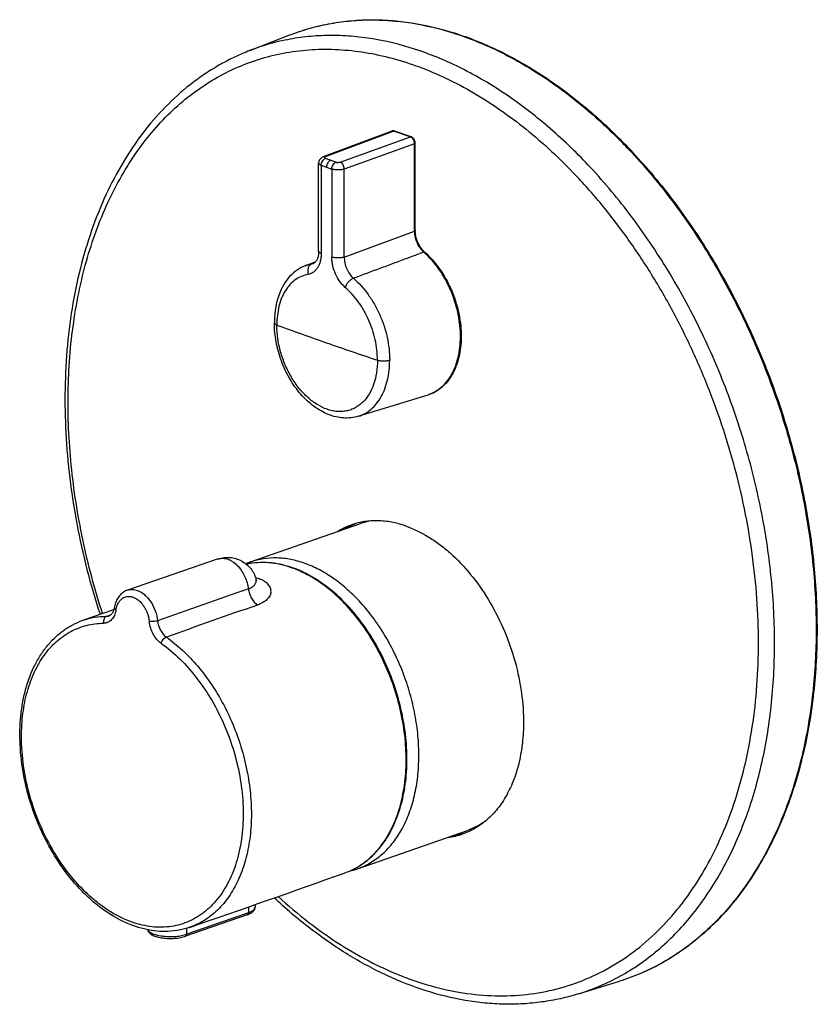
# Model space of a CAD drawing. Header units: millimetres. Extents: x -115 to 209, y -126 to 252.
# Tile 1 of 3: x -99 to 36, y -122 to 45. Entities that reach past the tile are written whole.
import ezdxf

# ---------------------------------------------------------------- set-up
doc = ezdxf.new("R2010")
doc.units = ezdxf.units.MM
doc.header["$LTSCALE"] = 23.1
doc.layers.get('0').update_dxf_attribs({"linetype": 'CONTINUOUS'})

msp = doc.modelspace()

# ---------------------------------------------------------------- linework, layer by layer
at = {"color": 7, "linetype": 'CONTINUOUS'}
for p, q in [((-60.17, 39.91), (-53.38, 42.55)), ((-36.07, 26.24), (-47.71, 21.87)), ((-36, 26.26), (-36.04, 26.25)), ((-35.75, 26.28), (-35.78, 26.28)), ((-35.7, 26.27), (-35.75, 26.28)), ((-32.91, 25.25), (-35.73, 26.23)), ((-35.64, 26.26), (-35.7, 26.27)), ((-35.6, 26.25), (-35.64, 26.26)), ((-32.78, 25.26), (-35.6, 26.25)), ((-32.73, 25.24), (-32.78, 25.26)), ((-32.2, 9.3), (-32.2, 24.07)), ((-32.09, 9.37), (-32.09, 24.14)), ((-48.49, 5.88), (-48.49, 20.81)), ((-48.06, 20.44), (-47.15, 20.12)), ((-47.15, 20.12), (-46.25, 19.81)), ((-32.09, 9.27), (-32.09, 9.37)), ((-31.3, 6.67), (-31.36, 6.77)), ((-31.1, 6.38), (-31.16, 6.46)), ((-31.08, 6.37), (-31.08, 6.37)), ((-30.6, 5.72), (-30.65, 5.71)), ((-50.75, 3.42), (-48.97, 4.12)), ((-49.35, 3.81), (-49.35, 3.81)), ((-56.01, -6.28), (-56.01, -6.28)), ((-41.76, -22.12), (-29.92, -18.46)), ((-29.92, -18.46), (-29.72, -18.4)), ((-60.04, -46.83), (-41.37, -40.33)), ((-65.53, -46.33), (-80.94, -51.62)), ((-59.13, -49.69), (-59.13, -49.69)), ((-88.5, -56.73), (-83.23, -54.89)), ((-83.16, -54.59), (-83.16, -54.59)), ((-41.9, -98.86), (-23.24, -92.36)), ((-59.28, -104.94), (-59.28, -105.36)), ((-60.61, -106.67), (-71.07, -110.32)), ((-4.4, -120.09), (2.56, -117.94))]:
    msp.add_line(p, q, dxfattribs=at)
at = {"color": 9, "linetype": 'CONTINUOUS'}
for p, q in [((-35.73, 26.23), (-47.36, 21.87)), ((-44.85, 20.99), (-32.91, 25.25)), ((-35.73, 26.23), (-35.69, 26.25)), ((-35.69, 26.25), (-32.86, 25.26)), ((-32.81, 25.27), (-35.63, 26.25)), ((-32.86, 25.26), (-32.91, 25.25)), ((-32.2, 24.07), (-44.14, 19.81)), ((-32.2, 24.07), (-32.16, 24.08)), ((-32.16, 24.08), (-32.16, 9.31)), ((-32.11, 9.34), (-32.11, 24.1)), ((-48.06, 20.44), (-48.06, 5.51)), ((-45.55, 20.99), (-47.35, 21.62)), ((-46.25, 19.81), (-46.25, 4.88)), ((-44.14, 4.87), (-44.14, 19.81)), ((-44.14, 4.87), (-32.2, 9.3)), ((-32.16, 9.31), (-32.2, 9.3)), ((-49.63, 3.73), (-49.17, 3.91)), ((-60.73, -47.22), (-60.74, -47.22)), ((-60.73, -47.22), (-60.74, -47.22)), ((-84.46, -56.04), (-83.73, -55.79)), ((-60.42, -106.32), (-70.88, -109.97)), ((-60.42, -105.34), (-60.42, -106.32)), ((-70.88, -109.97), (-70.88, -108.97))]:
    msp.add_line(p, q, dxfattribs=at)
at = {"color": 7, "linetype": 'CONTINUOUS'}
for points in [[(-32.09, 24.14), (-32.09, 24.23), (-32.1, 24.31), (-32.11, 24.39), (-32.13, 24.46), (-32.15, 24.54), (-32.18, 24.62), (-32.21, 24.7), (-32.25, 24.77), (-32.29, 24.84), (-32.34, 24.91), (-32.39, 24.97), (-32.44, 25.03), (-32.49, 25.09), (-32.55, 25.14), (-32.61, 25.18), (-32.67, 25.21), (-32.73, 25.24)], [(-47.71, 21.87), (-47.78, 21.84), (-47.85, 21.8), (-47.92, 21.77), (-47.99, 21.72), (-48.06, 21.67), (-48.13, 21.62), (-48.19, 21.56), (-48.25, 21.49), (-48.3, 21.42), (-48.35, 21.35), (-48.39, 21.27), (-48.42, 21.2), (-48.45, 21.12), (-48.47, 21.04), (-48.48, 20.96), (-48.49, 20.88), (-48.49, 20.81)], [(-31.36, 6.77), (-31.45, 6.93), (-31.54, 7.1), (-31.62, 7.27), (-31.7, 7.45), (-31.76, 7.63), (-31.83, 7.81), (-31.88, 7.99), (-31.93, 8.17), (-31.98, 8.36), (-32.01, 8.54), (-32.04, 8.72), (-32.06, 8.91), (-32.08, 9.09), (-32.09, 9.27)], [(-48.49, 5.88), (-48.5, 5.73), (-48.51, 5.55), (-48.52, 5.38), (-48.54, 5.22), (-48.57, 5.07), (-48.6, 4.92), (-48.64, 4.78), (-48.69, 4.65), (-48.73, 4.53), (-48.78, 4.42), (-48.84, 4.31), (-48.89, 4.22), (-48.95, 4.14), (-49.01, 4.06), (-49.07, 4), (-49.14, 3.94), (-49.2, 3.89), (-49.26, 3.86), (-49.32, 3.82), (-49.35, 3.81)], [(-31.16, 6.46), (-31.18, 6.49), (-31.19, 6.51), (-31.2, 6.52), (-31.21, 6.54), (-31.22, 6.56), (-31.24, 6.57), (-31.25, 6.59), (-31.26, 6.61), (-31.27, 6.63), (-31.28, 6.64), (-31.29, 6.66), (-31.3, 6.67)], [(-31.08, 6.37), (-31.09, 6.37), (-31.1, 6.38)], [(-50.74, 3.43), (-51.08, 3.29), (-51.44, 3.11), (-51.8, 2.91), (-52.14, 2.68), (-52.48, 2.44), (-52.8, 2.17), (-53.11, 1.88), (-53.41, 1.57), (-53.7, 1.24), (-53.97, 0.88), (-54.22, 0.51), (-54.46, 0.12), (-54.69, -0.29), (-54.9, -0.72), (-55.09, -1.17), (-55.27, -1.64), (-55.42, -2.12), (-55.56, -2.61), (-55.68, -3.12), (-55.78, -3.64), (-55.87, -4.17), (-55.93, -4.71), (-55.97, -5.25), (-56, -5.8), (-56.01, -6.28)], [(-59.08, -49.85), (-59.11, -49.76), (-59.13, -49.69)], [(-58.97, -50.01), (-58.97, -50.01), (-58.98, -50.01), (-58.99, -49.99), (-59.01, -49.96), (-59.04, -49.91), (-59.08, -49.85)], [(-80.94, -51.63), (-81.07, -51.67), (-81.24, -51.75), (-81.41, -51.83), (-81.58, -51.93), (-81.74, -52.05), (-81.89, -52.17), (-82.04, -52.31), (-82.18, -52.45), (-82.32, -52.61), (-82.44, -52.78), (-82.56, -52.96), (-82.67, -53.14), (-82.77, -53.34), (-82.86, -53.54), (-82.94, -53.75), (-83.01, -53.97), (-83.08, -54.2), (-83.13, -54.43), (-83.17, -54.68)], [(-83.17, -54.68), (-83.21, -54.82), (-83.24, -54.95), (-83.29, -55.08), (-83.33, -55.2), (-83.38, -55.31), (-83.44, -55.42), (-83.5, -55.52), (-83.57, -55.61), (-83.63, -55.69), (-83.71, -55.76), (-83.78, -55.83), (-83.85, -55.88), (-83.93, -55.92), (-84.01, -55.96), (-84.03, -55.97)]]:
    msp.add_lwpolyline(points, dxfattribs=at)
for centre, radius, start, end in [((-35.91, 25.83), 0.439, 106.5903, 110.5777), ((-35.91, 25.82), 0.45, 94.6565, 106.5234), ((-35.82, 25.68), 0.608, 103.2445, 106.5562), ((-35.92, 25.72), 0.55, 76.7722, 82.0684), ((-35.93, 25.67), 0.6, 70.7121, 76.7572), ((-64.28, -41.82), 94.49, 42.9823, 44.8498), ((-27.38, 9.17), 4.77, 212.5051, 212.8039), ((-27.54, 9.07), 4.58, 212.7659, 217.2566), ((-27.33, 9.19), 4.78, 212.3542, 212.7743), ((-27.44, 9.12), 4.65, 212.7636, 217.0204), ((-27.62, 8.99), 4.43, 217.0566, 217.7353), ((-39.88, -4.83), 14.01, 48.3205, 48.7776), ((-39.88, -4.84), 14.06, 48.3643, 48.7321), ((-28.07, 8.47), 3.67, 226.9198, 227.27), ((-28.12, 8.41), 3.59, 227.266, 228.685), ((-31.74, -12.59), 6.15, 289.6007, 291.9487), ((-31.74, -12.57), 6.16, 291.9485, 292.8234), ((-31.74, -12.59), 6.14, 289.1865, 289.6001), ((-37.37, -51.8), 12.15, 101.0718, 109.2138), ((-38.85, -52), 12.15, 109.2432, 121.8855), ((-37.33, -51.84), 12.51, 116.0094, 121.752), ((-37.41, -51.68), 12.32, 112.6565, 116.0048), ((-55.77, -59.07), 12.96, 109.2189, 112.9929), ((-58.7, -64.35), 17.52, 70.7825, 71.2883), ((-28.02, -81.39), 12.23, 276.5991, 289.1778), ((-27.23, -80.82), 12.51, 276.6896, 284.9122), ((-27.18, -81.04), 12.29, 284.9468, 285.2593), ((-27.17, -81.06), 12.26, 285.2589, 287.1804), ((-1093.51, 2846.15), 3127.08, 289.09856, 289.6109), ((-46.18, -86.6), 12.99, 282.9904, 289.2111)]:
    msp.add_arc(centre, radius, start, end, dxfattribs=at)
at = {"color": 9, "linetype": 'CONTINUOUS'}
for centre, radius, start, end in [((-35.87, 25.84), 0.442, 101.3283, 106.546), ((-35.81, 25.78), 0.507, 82.3946, 85.9272), ((-35.81, 25.79), 0.494, 85.9393, 86.7983), ((-35.81, 25.76), 0.521, 81.5374, 82.4057), ((-35.82, 25.74), 0.547, 76.1784, 81.4999), ((-35.83, 25.69), 0.596, 70.7409, 76.1727), ((-32.81, 25.1), 0.175, 103.7426, 106.8014), ((-32.82, 25.13), 0.144, 87.3958, 94.317), ((-33.02, 24.67), 0.639, 68.1755, 70.7771), ((-33.37, 24.1), 1.26, 0.0152, 3.3088), ((-64.6, -41.92), 94.64, 42.983, 44.7548), ((-30.57, 7.16), 0.911, 212.0131, 213.8173), ((-48.63, -2.03), 5.85, 99.8714, 111.1318), ((-49.89, 5.22), 1.51, 279.9195, 291.2701), ((146.4, 545.69), 588.11, 249.91196, 250.78496), ((157.63, 578.04), 622.36, 250.78878, 251.6295), ((-58.13, -59.19), 12.24, 101.8203, 102.246), ((-58.86, -64.33), 17.49, 70.2893, 70.7825), ((1473.09, -4442.62), 4651.29, 109.25031, 109.4513), ((933.4, -2902.04), 3015.82, 109.20955, 109.52085)]:
    msp.add_arc(centre, radius, start, end, dxfattribs=at)
at = {"color": 7, "linetype": 'CONTINUOUS'}
for points, knots in [([(-53.38, 42.55), (-52.32, 42.96), (-50.15, 43.69), (-46.79, 44.49), (-43.36, 44.98), (-39.85, 45.18), (-36.29, 45.07), (-31.44, 44.51), (-25.28, 43.03), (-17.97, 40.1), (-10.78, 36.05), (-3.79, 30.93), (0.58, 26.95), (2.7, 24.82)], [0, 0, 0, 0, 0.055094, 0.110341, 0.165983, 0.222254, 0.27937, 0.337526, 0.457529, 0.583401, 0.715728, 0.854668, 1, 1, 1, 1]), ([(-60.17, 39.91), (-61.02, 39.58), (-62.7, 38.86), (-65.13, 37.6), (-67.49, 36.17), (-70.53, 34.02), (-74.12, 30.89), (-77.99, 26.53), (-81.42, 21.59), (-84.38, 16.12), (-86.85, 10.15), (-88.83, 3.76), (-90.28, -3.01), (-91.21, -10.1), (-91.61, -17.45), (-91.47, -24.98), (-90.79, -32.65), (-89.19, -43), (-87.22, -50.68), (-85.59, -55.71)], [0, 0, 0, 0, 0.025226, 0.050544, 0.076014, 0.101695, 0.153876, 0.207513, 0.262926, 0.320352, 0.379935, 0.441736, 0.505732, 0.571826, 0.639858, 0.70961, 0.78082, 0.853189, 1, 1, 1, 1]), ([(-35.84, 26.26), (-35.85, 26.26), (-35.89, 26.27), (-35.92, 26.27), (-35.95, 26.26)], [0, 0, 0, 0, 0.25455, 1, 1, 1, 1]), ([(-32.74, 25.17), (-32.76, 25.18), (-32.81, 25.21), (-32.86, 25.24), (-32.91, 25.25)], [0, 0, 0, 0, 0.259589, 1, 1, 1, 1]), ([(-32.2, 24.07), (-32.2, 24.17), (-32.23, 24.39), (-32.34, 24.7), (-32.51, 24.97), (-32.66, 25.11), (-32.74, 25.17)], [0, 0, 0, 0, 0.25457, 0.516365, 0.769382, 1, 1, 1, 1]), ([(4.84, 22.6), (7.28, 19.98), (11.95, 14.37), (18.16, 5.19), (23.6, -4.78), (28.15, -15.33), (31.76, -26.29), (34.34, -37.45), (35.84, -48.61), (36.25, -59.56), (35.56, -70.11), (33.76, -80.06), (30.9, -89.25), (27.6, -96.21), (24.47, -101.21), (21.93, -104.61), (19.17, -107.7), (16.2, -110.46), (13.04, -112.89), (9.71, -114.96), (6.21, -116.67), (3.79, -117.56), (2.56, -117.94)], [0, 0, 0, 0, 0.066406, 0.135051, 0.205328, 0.276554, 0.348003, 0.418938, 0.488647, 0.556472, 0.621847, 0.684333, 0.743661, 0.799769, 0.826685, 0.852888, 0.878446, 0.903442, 0.927976, 0.952162, 0.976126, 1, 1, 1, 1]), ([(-46.45, 21.3), (-46.55, 21.26), (-46.75, 21.14), (-46.97, 20.85), (-47.11, 20.5), (-47.15, 20.25), (-47.15, 20.12)], [0, 0, 0, 0, 0.219213, 0.470344, 0.737899, 1, 1, 1, 1]), ([(-31.4, 6.61), (-31.66, 7.01), (-31.96, 7.67), (-32.16, 8.6), (-32.2, 9.07), (-32.2, 9.3)], [0, 0, 0, 0, 0.503431, 0.755657, 1, 1, 1, 1]), ([(-32.16, 9.31), (-32.16, 9.08), (-32.12, 8.62), (-31.92, 7.69), (-31.62, 7.03), (-31.37, 6.63)], [0, 0, 0, 0, 0.244285, 0.496458, 1, 1, 1, 1]), ([(-30.64, 5.71), (-30.69, 5.75), (-30.89, 5.93), (-31.06, 6.13), (-31.18, 6.29)], [0, 0, 0, 0, 0.242695, 1, 1, 1, 1]), ([(-31.12, 6.28), (-31.08, 6.23), (-30.92, 6.03), (-30.74, 5.85), (-30.6, 5.72)], [0, 0, 0, 0, 0.256927, 1, 1, 1, 1]), ([(-30.57, 5.79), (-30.62, 5.83), (-30.8, 6.01), (-30.97, 6.21), (-31.08, 6.37)], [0, 0, 0, 0, 0.242296, 1, 1, 1, 1]), ([(-29.35, -18.26), (-28.95, -18.09), (-28.18, -17.66), (-27.15, -16.78), (-26.26, -15.67), (-25.54, -14.37), (-24.98, -12.89), (-24.61, -11.27), (-24.42, -9.53), (-24.42, -7.71), (-24.61, -5.84), (-25.11, -3.33), (-25.97, -0.88), (-27.14, 1.4), (-28.16, 2.98), (-29.29, 4.4), (-30.13, 5.25), (-30.56, 5.64)], [0, 0, 0, 0, 0.047441, 0.096323, 0.147545, 0.201724, 0.259175, 0.319928, 0.383778, 0.450323, 0.519012, 0.589187, 0.73089, 0.801042, 0.869695, 0.93619, 1, 1, 1, 1]), ([(-30.54, 5.66), (-30.1, 5.28), (-29.25, 4.42), (-28.11, 2.99), (-27.09, 1.4), (-25.91, -0.9), (-25.06, -3.37), (-24.56, -5.9), (-24.37, -7.78), (-24.38, -9.61), (-24.58, -11.36), (-24.97, -12.99), (-25.54, -14.46), (-26.29, -15.76), (-27.2, -16.85), (-28.25, -17.72), (-29.03, -18.13), (-29.44, -18.29)], [0, 0, 0, 0, 0.06388, 0.130482, 0.199261, 0.269546, 0.411484, 0.481736, 0.550461, 0.616993, 0.680778, 0.741419, 0.798719, 0.852731, 0.903798, 0.952575, 1, 1, 1, 1]), ([(-30.49, 5.71), (-29.59, 4.92), (-28.37, 3.54), (-27.03, 1.47), (-25.84, -0.82), (-24.98, -3.28), (-24.48, -5.81), (-24.29, -7.69), (-24.3, -9.53), (-24.5, -11.28), (-24.89, -12.91), (-25.47, -14.4), (-26.22, -15.71), (-27.14, -16.82), (-28.22, -17.71), (-29.02, -18.13), (-29.44, -18.29)], [0, 0, 0, 0, 0.129698, 0.1981, 0.267989, 0.409157, 0.479075, 0.547524, 0.613861, 0.677559, 0.738254, 0.795784, 0.850232, 0.901955, 0.951588, 1, 1, 1, 1]), ([(-41.76, -22.12), (-42.17, -22.24), (-43, -22.42), (-44.29, -22.45), (-45.58, -22.25), (-46.87, -21.85), (-48.12, -21.24), (-49.33, -20.45), (-50.48, -19.49), (-51.92, -17.99), (-53.49, -15.77), (-54.9, -12.77), (-55.79, -9.57), (-56.01, -7.37), (-56.01, -6.28)], [0, 0, 0, 0, 0.052188, 0.104971, 0.15884, 0.214246, 0.271558, 0.331017, 0.392708, 0.456562, 0.589623, 0.72732, 0.865525, 1, 1, 1, 1]), ([(-33.78, -40.71), (-34.55, -40.45), (-36.09, -40.03), (-38.43, -39.78), (-40.7, -39.92), (-42.16, -40.28), (-42.85, -40.53)], [0, 0, 0, 0, 0.26436, 0.516986, 0.760906, 1, 1, 1, 1]), ([(-33.78, -40.71), (-32.43, -41.18), (-30.45, -42.14), (-27.99, -43.8), (-25.5, -45.83), (-22.6, -48.88), (-19.6, -53.15), (-17.11, -57.94), (-15.24, -63.05), (-14.06, -68.31), (-13.75, -71.85), (-13.73, -73.6)], [0, 0, 0, 0, 0.104999, 0.160952, 0.219123, 0.341464, 0.470427, 0.603606, 0.738195, 0.871258, 1, 1, 1, 1]), ([(-65.53, -46.33), (-65.21, -46.22), (-64.55, -46.07), (-63.53, -46.04), (-62.54, -46.23), (-61.59, -46.61), (-60.75, -47.17), (-60.03, -47.89), (-59.48, -48.74), (-59.23, -49.37), (-59.13, -49.69)], [0, 0, 0, 0, 0.124994, 0.249991, 0.37499, 0.499993, 0.624995, 0.750002, 0.875003, 1, 1, 1, 1]), ([(-53.08, -47.76), (-53.72, -47.54), (-55.01, -47.19), (-56.96, -46.91), (-58.88, -46.91), (-60.13, -47.09), (-60.74, -47.22)], [0, 0, 0, 0, 0.261191, 0.513625, 0.759146, 1, 1, 1, 1]), ([(-43.97, -99.53), (-43.48, -99.36), (-42.53, -98.95), (-41.18, -98.17), (-39.92, -97.21), (-38.75, -96.09), (-37.69, -94.81), (-36.4, -92.89), (-35.08, -90.14), (-34.02, -86.46), (-33.49, -82.44), (-33.48, -78.2), (-34, -73.83), (-35.03, -69.45), (-36.54, -65.19), (-38.49, -61.15), (-40.84, -57.44), (-43.51, -54.17), (-46.45, -51.41), (-49.58, -49.24), (-51.82, -48.2), (-52.94, -47.81)], [0, 0, 0, 0, 0.024347, 0.048892, 0.073814, 0.099277, 0.12542, 0.152355, 0.208851, 0.269151, 0.333135, 0.40033, 0.469987, 0.541174, 0.612847, 0.683929, 0.753385, 0.820296, 0.883937, 0.943865, 1, 1, 1, 1]), ([(-70.35, -108.8), (-70.94, -109), (-72.15, -109.32), (-74.03, -109.54), (-75.95, -109.49), (-77.9, -109.17), (-79.86, -108.6), (-82.49, -107.49), (-85.02, -105.9), (-87.37, -103.94), (-89.7, -101.65), (-92.35, -98.33), (-95, -93.83), (-97.08, -88.92), (-98.5, -83.79), (-99.22, -78.61), (-99.21, -74.37), (-98.81, -71.12), (-98.19, -68.12), (-97.2, -65.31), (-95.82, -62.8), (-94.65, -61.14), (-93.32, -59.68), (-91.84, -58.44), (-90.23, -57.44), (-89.08, -56.94), (-88.5, -56.73)], [0, 0, 0, 0, 0.025464, 0.051177, 0.07737, 0.10425, 0.131988, 0.160714, 0.221338, 0.253337, 0.286385, 0.355211, 0.426861, 0.5, 0.57314, 0.644789, 0.713615, 0.746663, 0.778662, 0.839287, 0.868012, 0.895751, 0.92263, 0.948823, 0.974536, 1, 1, 1, 1]), ([(-13.73, -73.6), (-13.72, -74.75), (-13.81, -77.01), (-14.3, -80.28), (-15.14, -83.31), (-16.33, -86.04), (-17.83, -88.42), (-19.34, -90.09), (-20.68, -91.19), (-21.73, -91.9), (-22.84, -92.49), (-23.61, -92.81), (-24, -92.94)], [0, 0, 0, 0, 0.148223, 0.28982, 0.424119, 0.550913, 0.670559, 0.784051, 0.839046, 0.893172, 0.946719, 1, 1, 1, 1]), ([(-20.26, -90.83), (-20.72, -91.16), (-21.68, -91.73), (-22.71, -92.17), (-23.24, -92.36)], [0, 0, 0, 0, 0.502603, 1, 1, 1, 1]), ([(-4.4, -120.09), (-5.41, -120.41), (-7.46, -120.95), (-10.6, -121.51), (-13.8, -121.82), (-17.04, -121.88), (-20.33, -121.68), (-24.78, -121.08), (-30.41, -119.68), (-37.07, -117.06), (-43.64, -113.51), (-50.04, -109.08), (-54.07, -105.65), (-56.04, -103.81)], [0, 0, 0, 0, 0.055846, 0.111954, 0.168501, 0.225658, 0.283584, 0.342423, 0.463267, 0.589087, 0.720392, 0.857389, 1, 1, 1, 1]), ([(-60.61, -106.67), (-60.43, -106.61), (-60.18, -106.5), (-59.88, -106.33), (-59.69, -106.18), (-59.52, -106.01), (-59.39, -105.82), (-59.3, -105.6), (-59.28, -105.44), (-59.28, -105.36)], [0, 0, 0, 0, 0.279338, 0.406768, 0.528024, 0.645587, 0.762326, 0.880435, 1, 1, 1, 1]), ([(-77.52, -109.21), (-77.5, -109.31), (-77.41, -109.52), (-77.2, -109.77), (-76.94, -109.98), (-76.62, -110.15), (-76.27, -110.3), (-75.86, -110.43), (-75.42, -110.53), (-74.78, -110.64), (-73.94, -110.7), (-72.92, -110.68), (-71.96, -110.56), (-71.35, -110.41), (-71.07, -110.32)], [0, 0, 0, 0, 0.046308, 0.092203, 0.139527, 0.190207, 0.2454, 0.305464, 0.370161, 0.438841, 0.5842, 0.732445, 0.873794, 1, 1, 1, 1])]:
    msp.add_open_spline(points, degree=3, knots=knots, dxfattribs=at)
at = {"color": 9, "linetype": 'CONTINUOUS'}
for points, knots in [([(-53.38, 42.55), (-52.32, 42.96), (-50.16, 43.68), (-46.82, 44.48), (-43.4, 44.97), (-39.91, 45.16), (-36.36, 45.04), (-31.52, 44.48), (-25.37, 43), (-18.07, 40.06), (-10.88, 35.99), (-3.89, 30.86), (0.48, 26.86), (2.61, 24.71)], [0, 0, 0, 0, 0.054888, 0.109934, 0.165391, 0.221499, 0.27848, 0.336535, 0.45645, 0.582389, 0.714932, 0.854218, 1, 1, 1, 1]), ([(-2.33, 20.03), (-4.49, 22.35), (-8.94, 26.67), (-16.12, 32.26), (-23.53, 36.73), (-31.08, 39.98), (-37.47, 41.67), (-42.5, 42.35), (-46.18, 42.52), (-49.81, 42.37), (-53.37, 41.89), (-56.83, 41.09), (-59.08, 40.34), (-60.17, 39.91)], [0, 0, 0, 0, 0.146499, 0.28643, 0.419433, 0.545563, 0.665354, 0.723233, 0.779967, 0.835765, 0.890863, 0.945518, 1, 1, 1, 1]), ([(-85.16, -55.57), (-86.5, -51.45), (-88.72, -43.13), (-90.69, -30.54), (-91.24, -18.18), (-90.48, -8.18), (-89.13, -0.59), (-87.79, 4.79), (-86.09, 9.89), (-84.07, 14.68), (-81.72, 19.14), (-79.06, 23.23), (-76.12, 26.93), (-72.9, 30.21), (-69.42, 33.05), (-65.71, 35.44), (-61.79, 37.36), (-57.69, 38.8), (-53.43, 39.74), (-49.04, 40.18), (-44.55, 40.12), (-39.99, 39.56), (-35.38, 38.5), (-30.76, 36.96), (-26.15, 34.94), (-21.58, 32.45), (-17.09, 29.51), (-11.13, 24.96), (-6.98, 21.02), (-4.35, 18.2)], [0, 0, 0, 0, 0.077056, 0.152827, 0.226333, 0.296737, 0.33059, 0.363456, 0.395303, 0.426124, 0.455935, 0.484784, 0.512745, 0.539924, 0.566456, 0.592505, 0.618254, 0.643899, 0.669644, 0.695686, 0.722209, 0.749376, 0.777322, 0.806154, 0.835949, 0.866752, 0.898581, 0.93143, 1, 1, 1, 1]), ([(-35.8, 26.27), (-35.81, 26.28), (-35.86, 26.28), (-35.92, 26.28), (-35.96, 26.27)], [0, 0, 0, 0, 0.256316, 1, 1, 1, 1]), ([(-35.69, 26.25), (-35.7, 26.25), (-35.73, 26.26), (-35.77, 26.27), (-35.8, 26.27)], [0, 0, 0, 0, 0.255772, 1, 1, 1, 1]), ([(-35.69, 26.25), (-35.68, 26.25), (-35.67, 26.25), (-35.65, 26.25), (-35.63, 26.25)], [0, 0, 0, 0, 0.258467, 1, 1, 1, 1]), ([(-32.86, 25.26), (-32.86, 25.26), (-32.84, 25.25), (-32.81, 25.24), (-32.8, 25.24)], [0, 0, 0, 0, 0.246162, 1, 1, 1, 1]), ([(-32.8, 25.24), (-32.79, 25.23), (-32.76, 25.21), (-32.72, 25.2), (-32.7, 25.18)], [0, 0, 0, 0, 0.244639, 1, 1, 1, 1]), ([(-32.7, 25.22), (-32.71, 25.22), (-32.74, 25.24), (-32.76, 25.25), (-32.78, 25.26)], [0, 0, 0, 0, 0.254737, 1, 1, 1, 1]), ([(-32.12, 24.18), (-32.12, 24.28), (-32.16, 24.5), (-32.29, 24.8), (-32.47, 25.05), (-32.62, 25.18), (-32.7, 25.22)], [0, 0, 0, 0, 0.259861, 0.523243, 0.774132, 1, 1, 1, 1]), ([(-32.7, 25.18), (-32.62, 25.13), (-32.47, 24.98), (-32.3, 24.72), (-32.19, 24.41), (-32.16, 24.19), (-32.16, 24.08)], [0, 0, 0, 0, 0.230631, 0.483646, 0.745437, 1, 1, 1, 1]), ([(-32.16, 24.08), (-32.16, 24.08), (-32.14, 24.09), (-32.13, 24.1), (-32.11, 24.1)], [0, 0, 0, 0, 0.273745, 1, 1, 1, 1]), ([(-32.11, 24.1), (-32.11, 24.11), (-32.1, 24.12), (-32.09, 24.13), (-32.09, 24.14)], [0, 0, 0, 0, 0.310909, 1, 1, 1, 1]), ([(-47.36, 21.87), (-47.42, 21.89), (-47.53, 21.91), (-47.65, 21.89), (-47.7, 21.87)], [0, 0, 0, 0, 0.51622, 1, 1, 1, 1]), ([(-47.36, 21.87), (-47.38, 21.86), (-47.42, 21.84), (-47.47, 21.81), (-47.5, 21.78), (-47.51, 21.74), (-47.49, 21.7), (-47.46, 21.67), (-47.41, 21.64), (-47.38, 21.62), (-47.35, 21.62)], [0, 0, 0, 0, 0.165624, 0.301311, 0.408537, 0.497244, 0.586711, 0.69574, 0.833567, 1, 1, 1, 1]), ([(4.63, 22.6), (7.08, 19.98), (11.75, 14.37), (17.97, 5.18), (23.41, -4.79), (27.98, -15.36), (31.58, -26.33), (34.17, -37.51), (35.68, -48.67), (36.1, -59.64), (35.41, -70.19), (33.62, -80.15), (30.76, -89.33), (27.48, -96.29), (24.36, -101.28), (21.82, -104.67), (19.07, -107.75), (16.12, -110.5), (12.98, -112.92), (9.66, -114.98), (6.19, -116.67), (3.78, -117.56), (2.56, -117.94)], [0, 0, 0, 0, 0.066472, 0.135207, 0.205592, 0.276934, 0.348504, 0.419557, 0.489374, 0.557291, 0.622733, 0.685253, 0.744568, 0.800609, 0.827467, 0.853598, 0.879066, 0.903958, 0.928375, 0.952434, 0.976263, 1, 1, 1, 1]), ([(-48.06, 20.44), (-48.12, 20.46), (-48.23, 20.51), (-48.36, 20.58), (-48.43, 20.65), (-48.47, 20.7), (-48.49, 20.75), (-48.49, 20.79), (-48.49, 20.81)], [0, 0, 0, 0, 0.333766, 0.606583, 0.72095, 0.822411, 0.913945, 1, 1, 1, 1]), ([(-48.06, 20.44), (-48.06, 20.56), (-48.02, 20.82), (-47.87, 21.17), (-47.65, 21.45), (-47.46, 21.58), (-47.36, 21.62)], [0, 0, 0, 0, 0.261971, 0.529423, 0.780579, 1, 1, 1, 1]), ([(-46.25, 19.81), (-46.25, 19.93), (-46.21, 20.19), (-46.06, 20.54), (-45.84, 20.82), (-45.65, 20.95), (-45.55, 20.99)], [0, 0, 0, 0, 0.262251, 0.52991, 0.781009, 1, 1, 1, 1]), ([(-45.55, 20.99), (-45.5, 20.97), (-45.38, 20.94), (-45.2, 20.93), (-45.02, 20.95), (-44.9, 20.97), (-44.85, 20.99)], [0, 0, 0, 0, 0.231406, 0.497917, 0.765701, 1, 1, 1, 1]), ([(-44.14, 19.81), (-44.14, 19.93), (-44.18, 20.19), (-44.31, 20.49), (-44.45, 20.7), (-44.61, 20.86), (-44.75, 20.96), (-44.85, 20.99)], [0, 0, 0, 0, 0.26252, 0.530804, 0.660005, 0.78252, 1, 1, 1, 1]), ([(-44.14, 19.81), (-44.22, 19.78), (-44.38, 19.74), (-44.73, 19.67), (-45.2, 19.64), (-45.66, 19.67), (-46.01, 19.74), (-46.17, 19.78), (-46.25, 19.81)], [0, 0, 0, 0, 0.110715, 0.233746, 0.501111, 0.767889, 0.890218, 1, 1, 1, 1]), ([(-4.4, -120.09), (-3.18, -119.72), (-0.78, -118.83), (2.68, -117.14), (5.99, -115.09), (9.12, -112.68), (12.07, -109.94), (14.81, -106.87), (17.33, -103.48), (20.44, -98.51), (23.72, -91.57), (26.57, -82.42), (28.35, -72.49), (29.04, -61.97), (28.63, -51.04), (27.12, -39.9), (24.54, -28.76), (20.94, -17.83), (16.39, -7.29), (10.96, 2.65), (4.77, 11.82), (0.11, 17.41), (-2.33, 20.03)], [0, 0, 0, 0, 0.023737, 0.047566, 0.071625, 0.096042, 0.120934, 0.146402, 0.172533, 0.199391, 0.255432, 0.314747, 0.377267, 0.442709, 0.510626, 0.580443, 0.651496, 0.723066, 0.794408, 0.864793, 0.933528, 1, 1, 1, 1]), ([(-55.38, -103.58), (-53.7, -105.11), (-50.28, -107.99), (-44.9, -111.78), (-40.27, -114.42), (-36.54, -116.19), (-32.86, -117.7), (-28.25, -119.16), (-22.7, -120.22), (-17.23, -120.54), (-11.89, -120.14), (-6.74, -119), (-1.82, -117.14), (2.82, -114.58), (7.13, -111.34), (11.08, -107.46), (14.63, -102.97), (17.74, -97.91), (20.4, -92.34), (22.58, -86.3), (24.26, -79.85), (25.44, -73.04), (26.08, -65.93), (26.21, -58.6), (25.8, -51.1), (24.87, -43.51), (23.43, -35.88), (21.48, -28.29), (19.04, -20.81), (16.15, -13.5), (12.82, -6.44), (9.07, 0.33), (4.96, 6.73), (0.51, 12.71), (-2.7, 16.43), (-4.35, 18.2)], [0, 0, 0, 0, 0.032282, 0.063397, 0.093317, 0.107838, 0.12207, 0.149699, 0.176329, 0.202124, 0.227298, 0.252104, 0.276818, 0.301725, 0.327094, 0.353166, 0.380136, 0.408153, 0.437313, 0.467661, 0.499198, 0.531884, 0.565644, 0.600372, 0.635938, 0.672191, 0.708964, 0.74608, 0.783353, 0.820595, 0.857617, 0.894236, 0.930278, 0.965581, 1, 1, 1, 1]), ([(-32.14, 9.32), (-32.14, 9.32), (-32.15, 9.32), (-32.15, 9.32), (-32.16, 9.31)], [0, 0, 0, 0, 0.239138, 1, 1, 1, 1]), ([(-32.11, 9.34), (-32.12, 9.33), (-32.12, 9.33), (-32.13, 9.33), (-32.14, 9.32)], [0, 0, 0, 0, 0.23723, 1, 1, 1, 1]), ([(-32.09, 9.37), (-32.09, 9.37), (-32.09, 9.35), (-32.1, 9.34), (-32.11, 9.34)], [0, 0, 0, 0, 0.208041, 1, 1, 1, 1]), ([(-31.34, 6.68), (-31.59, 7.08), (-31.97, 7.94), (-32.11, 8.87), (-32.11, 9.34)], [0, 0, 0, 0, 0.504466, 1, 1, 1, 1]), ([(-31.3, 6.67), (-31.3, 6.68), (-31.32, 6.68), (-31.33, 6.68), (-31.34, 6.68)], [0, 0, 0, 0, 0.379377, 1, 1, 1, 1]), ([(-48.06, 5.51), (-48.06, 5.28), (-48.08, 4.83), (-48.2, 4.19), (-48.39, 3.61), (-48.65, 3.09), (-48.98, 2.65), (-49.37, 2.3), (-49.8, 2.06), (-50.12, 1.96), (-50.28, 1.94)], [0, 0, 0, 0, 0.149874, 0.292462, 0.426938, 0.553165, 0.671738, 0.78412, 0.89258, 1, 1, 1, 1]), ([(-48.06, 5.51), (-48.12, 5.53), (-48.23, 5.58), (-48.36, 5.65), (-48.43, 5.72), (-48.47, 5.77), (-48.49, 5.82), (-48.49, 5.86), (-48.49, 5.88)], [0, 0, 0, 0, 0.333703, 0.607655, 0.722079, 0.823314, 0.914465, 1, 1, 1, 1]), ([(-30.64, 5.71), (-31.64, 5.34), (-33.38, 4.7), (-35.87, 3.77), (-38.85, 2.66), (-41.09, 1.83), (-42.58, 1.28)], [0, 0, 0, 0, 0.250018, 0.437514, 0.624982, 1, 1, 1, 1]), ([(-31.08, 6.37), (-31.1, 6.39), (-31.14, 6.44), (-31.23, 6.53), (-31.29, 6.6), (-31.33, 6.66)], [0, 0, 0, 0, 0.236493, 0.489736, 1, 1, 1, 1]), ([(-30.49, 5.71), (-30.5, 5.72), (-30.54, 5.74), (-30.58, 5.73), (-30.6, 5.72)], [0, 0, 0, 0, 0.44062, 1, 1, 1, 1]), ([(-49.63, 3.73), (-49.7, 3.71), (-49.84, 3.63), (-50.01, 3.48), (-50.15, 3.28), (-50.3, 2.96), (-50.38, 2.5), (-50.33, 2.12), (-50.28, 1.94)], [0, 0, 0, 0, 0.106365, 0.217785, 0.335282, 0.459293, 0.723729, 1, 1, 1, 1]), ([(-44.14, 4.87), (-44.22, 4.85), (-44.38, 4.8), (-44.73, 4.74), (-45.2, 4.71), (-45.66, 4.74), (-46.01, 4.81), (-46.17, 4.85), (-46.25, 4.88)], [0, 0, 0, 0, 0.110405, 0.233555, 0.500918, 0.767794, 0.89036, 1, 1, 1, 1]), ([(-43.99, -0.26), (-44.34, 0.04), (-44.97, 0.75), (-45.68, 2.02), (-46.06, 3.19), (-46.22, 4.16), (-46.25, 4.64), (-46.25, 4.88)], [0, 0, 0, 0, 0.237424, 0.49095, 0.749222, 0.876335, 1, 1, 1, 1]), ([(-44.14, 4.87), (-44.14, 4.53), (-44.07, 3.85), (-43.76, 2.87), (-43.27, 1.98), (-42.82, 1.48), (-42.58, 1.28)], [0, 0, 0, 0, 0.250676, 0.508878, 0.762342, 1, 1, 1, 1]), ([(-50.28, 1.94), (-50.67, 1.87), (-51.44, 1.65), (-52.49, 1.05), (-53.41, 0.22), (-54.05, -0.64), (-54.49, -1.42), (-54.88, -2.29), (-55.26, -3.48), (-55.53, -5.02), (-55.59, -6.1), (-55.59, -6.64)], [0, 0, 0, 0, 0.107501, 0.215953, 0.327999, 0.446126, 0.508107, 0.572175, 0.706717, 0.849781, 1, 1, 1, 1]), ([(-42.58, 1.28), (-42.65, 1.25), (-42.8, 1.18), (-43.09, 0.99), (-43.44, 0.67), (-43.72, 0.3), (-43.9, -0.02), (-43.97, -0.18), (-43.99, -0.26)], [0, 0, 0, 0, 0.108505, 0.22859, 0.490097, 0.756931, 0.883341, 1, 1, 1, 1]), ([(-42.58, 1.28), (-41.65, 0.47), (-40.38, -0.96), (-39, -3.11), (-38.1, -4.89), (-37.37, -6.77), (-36.84, -8.71), (-36.52, -10.66), (-36.44, -11.96), (-36.44, -12.6)], [0, 0, 0, 0, 0.237451, 0.363066, 0.491333, 0.620709, 0.749617, 0.876524, 1, 1, 1, 1]), ([(-38.51, -12.6), (-38.51, -12.03), (-38.58, -10.87), (-38.87, -9.13), (-39.34, -7.41), (-39.99, -5.74), (-40.79, -4.16), (-41.74, -2.69), (-42.8, -1.38), (-43.59, -0.61), (-43.99, -0.26)], [0, 0, 0, 0, 0.123257, 0.250223, 0.379103, 0.508372, 0.636545, 0.762173, 0.88383, 1, 1, 1, 1]), ([(-55.59, -6.64), (-55.65, -6.62), (-55.76, -6.58), (-55.88, -6.5), (-55.94, -6.43), (-55.98, -6.39), (-56, -6.33), (-56.01, -6.3), (-56.01, -6.28)], [0, 0, 0, 0, 0.332139, 0.605229, 0.719738, 0.821446, 0.913421, 1, 1, 1, 1]), ([(-38.51, -12.6), (-38.51, -13.32), (-38.61, -14.71), (-39.08, -16.68), (-39.86, -18.38), (-40.77, -19.55), (-41.61, -20.27), (-42.29, -20.71), (-43.02, -21.03), (-43.78, -21.24), (-44.57, -21.34), (-45.39, -21.33), (-46.23, -21.2), (-47.37, -20.87), (-48.79, -20.17), (-50.39, -18.95), (-51.86, -17.39), (-53.15, -15.53), (-54.2, -13.45), (-54.99, -11.23), (-55.48, -8.94), (-55.59, -7.4), (-55.59, -6.64)], [0, 0, 0, 0, 0.067773, 0.131028, 0.18939, 0.243228, 0.268865, 0.293908, 0.318632, 0.343335, 0.368318, 0.393858, 0.420199, 0.447529, 0.505562, 0.568488, 0.635976, 0.707126, 0.780645, 0.855017, 0.928644, 1, 1, 1, 1]), ([(-41.76, -22.12), (-41.37, -22), (-40.59, -21.66), (-39.53, -20.92), (-38.61, -19.95), (-37.83, -18.78), (-37.22, -17.43), (-36.77, -15.93), (-36.5, -14.3), (-36.44, -13.18), (-36.44, -12.6)], [0, 0, 0, 0, 0.106975, 0.216075, 0.329576, 0.449191, 0.575956, 0.710239, 0.851821, 1, 1, 1, 1]), ([(-38.51, -12.6), (-38.43, -12.62), (-38.28, -12.67), (-37.93, -12.73), (-37.47, -12.76), (-37.02, -12.73), (-36.67, -12.67), (-36.51, -12.62), (-36.44, -12.6)], [0, 0, 0, 0, 0.11062, 0.233522, 0.49978, 0.766154, 0.889196, 1, 1, 1, 1]), ([(-65.53, -46.33), (-65.39, -46.29), (-65.12, -46.22), (-64.69, -46.2), (-64.24, -46.26), (-63.8, -46.39), (-63.35, -46.6), (-62.76, -46.98), (-62.36, -47.35), (-62.11, -47.63)], [0, 0, 0, 0, 0.108307, 0.218804, 0.333375, 0.45347, 0.580025, 0.713462, 1, 1, 1, 1]), ([(-41.63, -53.44), (-42.32, -52.71), (-43.73, -51.33), (-46.01, -49.54), (-48.36, -48.1), (-50.76, -47.04), (-53.16, -46.36), (-55.54, -46.09), (-57.85, -46.22), (-59.33, -46.59), (-60.04, -46.83)], [0, 0, 0, 0, 0.146176, 0.285963, 0.419007, 0.545336, 0.665419, 0.780208, 0.891128, 1, 1, 1, 1]), ([(-62.11, -47.63), (-61.89, -47.88), (-61.47, -48.43), (-60.98, -49.36), (-60.62, -50.35), (-60.47, -51.05), (-60.42, -51.4)], [0, 0, 0, 0, 0.241183, 0.492372, 0.747481, 1, 1, 1, 1]), ([(-53.1, -47.81), (-53.73, -47.59), (-55, -47.23), (-56.92, -46.94), (-58.81, -46.91), (-60.04, -47.08), (-60.64, -47.2)], [0, 0, 0, 0, 0.262415, 0.515203, 0.760266, 1, 1, 1, 1]), ([(-43.97, -99.53), (-43.49, -99.36), (-42.56, -98.97), (-41.24, -98.19), (-40, -97.25), (-38.45, -95.76), (-36.76, -93.48), (-35.22, -90.26), (-34.17, -86.6), (-33.63, -82.59), (-33.62, -78.35), (-34.13, -73.98), (-35.16, -69.6), (-36.66, -65.33), (-38.6, -61.28), (-40.94, -57.56), (-43.6, -54.27), (-46.53, -51.5), (-49.63, -49.31), (-51.85, -48.26), (-52.96, -47.86)], [0, 0, 0, 0, 0.023922, 0.048062, 0.072614, 0.097751, 0.150271, 0.2065, 0.266723, 0.330784, 0.398168, 0.468096, 0.539609, 0.61164, 0.683092, 0.752904, 0.820123, 0.883983, 0.943987, 1, 1, 1, 1]), ([(-60.42, -51.4), (-60.22, -51.33), (-59.93, -51.19), (-59.6, -50.96), (-59.4, -50.77), (-59.25, -50.56), (-59.15, -50.35), (-59.09, -50.13), (-59.09, -49.98), (-59.1, -49.91)], [0, 0, 0, 0, 0.305328, 0.441374, 0.566963, 0.683382, 0.792552, 0.897075, 1, 1, 1, 1]), ([(-58.59, -49.69), (-58.63, -49.68), (-58.83, -49.61), (-59.03, -49.56), (-59.19, -49.52)], [0, 0, 0, 0, 0.242281, 1, 1, 1, 1]), ([(-59.1, -49.91), (-59.1, -49.89), (-59.1, -49.81), (-59.12, -49.74), (-59.13, -49.69)], [0, 0, 0, 0, 0.246843, 1, 1, 1, 1]), ([(-56.58, -51.94), (-56.57, -51.83), (-56.58, -51.61), (-56.66, -51.27), (-56.81, -50.95), (-57.13, -50.53), (-57.57, -50.17), (-58.11, -49.87), (-58.42, -49.75), (-58.59, -49.69)], [0, 0, 0, 0, 0.102518, 0.206882, 0.315982, 0.432143, 0.692303, 0.839876, 1, 1, 1, 1]), ([(-80.94, -51.62), (-80.81, -51.58), (-80.54, -51.51), (-80.12, -51.49), (-79.69, -51.53), (-79.41, -51.61), (-79.27, -51.66)], [0, 0, 0, 0, 0.241, 0.485591, 0.737566, 1, 1, 1, 1]), ([(-79.27, -51.66), (-78.83, -51.81), (-78.19, -52.21), (-77.47, -52.91), (-77.15, -53.34), (-77, -53.56)], [0, 0, 0, 0, 0.46766, 0.72682, 1, 1, 1, 1]), ([(-60.42, -51.4), (-60.39, -51.67), (-60.26, -52.22), (-59.92, -52.98), (-59.47, -53.64), (-59.08, -53.99), (-58.88, -54.14)], [0, 0, 0, 0, 0.259544, 0.519822, 0.769674, 1, 1, 1, 1]), ([(-82.72, -54.35), (-82.66, -54.15), (-82.49, -53.78), (-82.25, -53.45), (-82.12, -53.31)], [0, 0, 0, 0, 0.519138, 1, 1, 1, 1]), ([(-81.63, -52.92), (-81.72, -52.97), (-81.9, -53.09), (-82.05, -53.23), (-82.12, -53.31)], [0, 0, 0, 0, 0.492323, 1, 1, 1, 1]), ([(-81.63, -52.92), (-81.45, -52.82), (-81.05, -52.67), (-80.62, -52.67), (-80.41, -52.7)], [0, 0, 0, 0, 0.494579, 1, 1, 1, 1]), ([(-80.41, -52.7), (-80.37, -52.71), (-80.22, -52.73), (-80.08, -52.77), (-79.98, -52.81)], [0, 0, 0, 0, 0.24523, 1, 1, 1, 1]), ([(-79.98, -52.81), (-79.95, -52.82), (-79.82, -52.87), (-79.69, -52.92), (-79.6, -52.97)], [0, 0, 0, 0, 0.245233, 1, 1, 1, 1]), ([(-79.6, -52.97), (-79.35, -53.1), (-78.87, -53.45), (-78.48, -53.89), (-78.3, -54.14)], [0, 0, 0, 0, 0.477764, 1, 1, 1, 1]), ([(-56.58, -51.94), (-56.59, -52.05), (-56.64, -52.28), (-56.78, -52.61), (-56.99, -52.92), (-57.36, -53.32), (-57.98, -53.77), (-58.56, -54.02), (-58.88, -54.14)], [0, 0, 0, 0, 0.100854, 0.205761, 0.316787, 0.435393, 0.698441, 1, 1, 1, 1]), ([(-82.88, -54.97), (-82.94, -55.29), (-83.1, -55.88), (-83.5, -56.52), (-83.91, -56.88), (-84.25, -57.08), (-84.61, -57.2), (-84.86, -57.23), (-84.99, -57.23)], [0, 0, 0, 0, 0.286333, 0.541765, 0.660105, 0.774232, 0.88662, 1, 1, 1, 1]), ([(-82.88, -54.97), (-82.93, -54.95), (-83.01, -54.89), (-83.1, -54.8), (-83.16, -54.7), (-83.16, -54.62), (-83.16, -54.59)], [0, 0, 0, 0, 0.317747, 0.586065, 0.8081, 1, 1, 1, 1]), ([(-82.88, -54.97), (-82.87, -54.92), (-82.83, -54.71), (-82.78, -54.5), (-82.72, -54.35)], [0, 0, 0, 0, 0.256181, 1, 1, 1, 1]), ([(-77.85, -54.87), (-77.88, -54.8), (-78.02, -54.55), (-78.17, -54.31), (-78.3, -54.14)], [0, 0, 0, 0, 0.254116, 1, 1, 1, 1]), ([(-77.85, -54.87), (-77.76, -55.03), (-77.46, -55.69), (-77.28, -56.41), (-77.22, -56.95)], [0, 0, 0, 0, 0.249496, 1, 1, 1, 1]), ([(-77, -53.56), (-76.67, -54.04), (-76.15, -55.09), (-75.88, -56.23), (-75.82, -56.8)], [0, 0, 0, 0, 0.496928, 1, 1, 1, 1]), ([(-41.9, -98.86), (-41.52, -98.73), (-40.75, -98.42), (-39.65, -97.84), (-38.61, -97.14), (-37.27, -96.05), (-35.76, -94.41), (-34.25, -92.07), (-33.04, -89.39), (-32.16, -86.42), (-31.62, -83.2), (-31.43, -79.8), (-31.59, -76.28), (-32.1, -72.7), (-32.95, -69.11), (-34.12, -65.6), (-35.6, -62.22), (-37.35, -59.03), (-39.35, -56.08), (-40.85, -54.28), (-41.63, -53.44)], [0, 0, 0, 0, 0.023693, 0.047522, 0.07162, 0.096107, 0.146629, 0.199831, 0.256128, 0.315661, 0.378335, 0.443858, 0.51178, 0.581531, 0.652458, 0.723856, 0.794999, 0.865173, 0.933706, 1, 1, 1, 1]), ([(-88.5, -56.73), (-87.86, -56.51), (-86.52, -56.16), (-85.15, -56.05), (-84.46, -56.04)], [0, 0, 0, 0, 0.496193, 1, 1, 1, 1]), ([(-84.46, -56.04), (-84.51, -56.06), (-84.6, -56.1), (-84.72, -56.2), (-84.82, -56.33), (-84.94, -56.54), (-85.02, -56.85), (-85.01, -57.1), (-84.99, -57.23)], [0, 0, 0, 0, 0.105349, 0.216674, 0.335007, 0.460257, 0.726044, 1, 1, 1, 1]), ([(-84.46, -56.04), (-84.42, -56.04), (-84.28, -56.03), (-84.13, -56), (-84.03, -55.97)], [0, 0, 0, 0, 0.252538, 1, 1, 1, 1]), ([(-98.91, -76.45), (-98.91, -75.12), (-98.76, -72.54), (-98.03, -68.84), (-96.82, -65.51), (-95.41, -63.07), (-94.08, -61.4), (-93, -60.32), (-91.83, -59.39), (-90.58, -58.61), (-89.27, -58.01), (-87.88, -57.56), (-86.45, -57.29), (-85.48, -57.23), (-84.99, -57.23)], [0, 0, 0, 0, 0.150639, 0.293172, 0.426773, 0.55149, 0.610899, 0.668597, 0.724901, 0.780188, 0.834884, 0.889446, 0.944335, 1, 1, 1, 1]), ([(-75.82, -56.8), (-75.92, -56.84), (-76.16, -56.89), (-76.52, -56.94), (-76.88, -56.96), (-77.11, -56.96), (-77.22, -56.95)], [0, 0, 0, 0, 0.234366, 0.505091, 0.773154, 1, 1, 1, 1]), ([(-75.22, -60.63), (-75.49, -60.44), (-76, -59.96), (-76.59, -59.08), (-77.02, -58.05), (-77.18, -57.32), (-77.22, -56.95)], [0, 0, 0, 0, 0.230213, 0.479696, 0.739787, 1, 1, 1, 1]), ([(-75.82, -56.8), (-75.79, -57.08), (-75.68, -57.63), (-75.36, -58.4), (-74.92, -59.07), (-74.54, -59.43), (-74.34, -59.57)], [0, 0, 0, 0, 0.26061, 0.520815, 0.770052, 1, 1, 1, 1]), ([(-75.22, -60.63), (-75.19, -60.51), (-75.1, -60.28), (-74.9, -59.97), (-74.64, -59.72), (-74.44, -59.6), (-74.34, -59.57)], [0, 0, 0, 0, 0.251075, 0.518919, 0.776529, 1, 1, 1, 1]), ([(-74.34, -59.57), (-73.37, -60.25), (-71.49, -61.8), (-68.92, -64.51), (-66.58, -67.63), (-64.53, -71.08), (-62.81, -74.79), (-61.46, -78.67), (-60.5, -82.65), (-59.96, -86.63), (-59.85, -90.52), (-60.17, -94.25), (-60.92, -97.72), (-62.08, -100.87), (-63.64, -103.62), (-65.26, -105.56), (-66.71, -106.83), (-67.86, -107.64), (-69.07, -108.3), (-69.92, -108.65), (-70.35, -108.8)], [0, 0, 0, 0, 0.061438, 0.126174, 0.193708, 0.263361, 0.334334, 0.405756, 0.476732, 0.546393, 0.613937, 0.678686, 0.740138, 0.798024, 0.852373, 0.903564, 0.928232, 0.952427, 0.976296, 1, 1, 1, 1]), ([(-75.22, -60.63), (-74.1, -61.42), (-71.91, -63.27), (-69.02, -66.57), (-66.48, -70.38), (-64.37, -74.6), (-62.76, -79.08), (-61.7, -83.69), (-61.22, -88.27), (-61.35, -92.7), (-62.07, -96.82), (-63.17, -99.95), (-64.35, -102.17), (-65.34, -103.65), (-66.45, -104.96), (-67.68, -106.09), (-69, -107.04), (-70.42, -107.79), (-71.92, -108.34), (-73.48, -108.68), (-75.1, -108.82), (-76.76, -108.74), (-78.44, -108.45), (-79.55, -108.13), (-80.11, -107.94)], [0, 0, 0, 0, 0.063996, 0.131988, 0.20314, 0.276339, 0.350311, 0.423721, 0.495277, 0.563835, 0.628506, 0.688783, 0.717287, 0.744745, 0.771259, 0.79697, 0.822065, 0.846762, 0.871302, 0.895939, 0.920919, 0.946467, 0.972776, 1, 1, 1, 1]), ([(-80.11, -107.94), (-81.39, -107.49), (-83.27, -106.57), (-85.61, -104.97), (-87.96, -103.02), (-90.7, -100.1), (-93.53, -96.01), (-95.86, -91.43), (-97.59, -86.54), (-98.66, -81.51), (-98.91, -78.12), (-98.91, -76.45)], [0, 0, 0, 0, 0.10503, 0.160938, 0.219034, 0.341177, 0.469946, 0.603004, 0.737604, 0.870858, 1, 1, 1, 1]), ([(-60.42, -106.32), (-60.42, -106.36), (-60.43, -106.44), (-60.46, -106.54), (-60.52, -106.63), (-60.58, -106.66), (-60.61, -106.67)], [0, 0, 0, 0, 0.289548, 0.550881, 0.784394, 1, 1, 1, 1]), ([(-60.42, -106.32), (-60.25, -106.26), (-60.02, -106.17), (-59.74, -106.01), (-59.58, -105.89), (-59.45, -105.76), (-59.35, -105.63), (-59.29, -105.5), (-59.28, -105.4), (-59.28, -105.36)], [0, 0, 0, 0, 0.334536, 0.47903, 0.608081, 0.722358, 0.823526, 0.914573, 1, 1, 1, 1]), ([(-77.5, -109.21), (-77.47, -109.28), (-77.38, -109.41), (-77.18, -109.59), (-76.92, -109.75), (-76.6, -109.9), (-76.23, -110.03), (-75.81, -110.14), (-75.34, -110.23), (-74.67, -110.33), (-73.8, -110.38), (-72.75, -110.35), (-71.91, -110.24), (-71.3, -110.1), (-71.02, -110.01), (-70.88, -109.97)], [0, 0, 0, 0, 0.031243, 0.068258, 0.11199, 0.162607, 0.219791, 0.282901, 0.351071, 0.42327, 0.575031, 0.728303, 0.872988, 0.939211, 1, 1, 1, 1]), ([(-71.07, -110.32), (-71.04, -110.31), (-70.99, -110.27), (-70.93, -110.19), (-70.89, -110.09), (-70.88, -110.01), (-70.88, -109.97)], [0, 0, 0, 0, 0.215606, 0.449119, 0.710452, 1, 1, 1, 1])]:
    msp.add_open_spline(points, degree=3, knots=knots, dxfattribs=at)
at = {"color": 7, "linetype": 'CONTINUOUS'}
msp.add_open_spline([(-35.96, 26.27), (-35.9, 26.28), (-35.84, 26.29), (-35.78, 26.28)], degree=3, dxfattribs=at)
at = {"color": 9, "linetype": 'CONTINUOUS'}
for points in [[(-35.63, 26.25), (-35.62, 26.25), (-35.61, 26.25), (-35.6, 26.25)], [(-32.83, 25.27), (-32.84, 25.27), (-32.85, 25.27), (-32.86, 25.27)], [(-32.78, 25.26), (-32.79, 25.27), (-32.8, 25.27), (-32.81, 25.27)]]:
    msp.add_open_spline(points, degree=3, dxfattribs=at)

doc.saveas('drawing.dxf')
